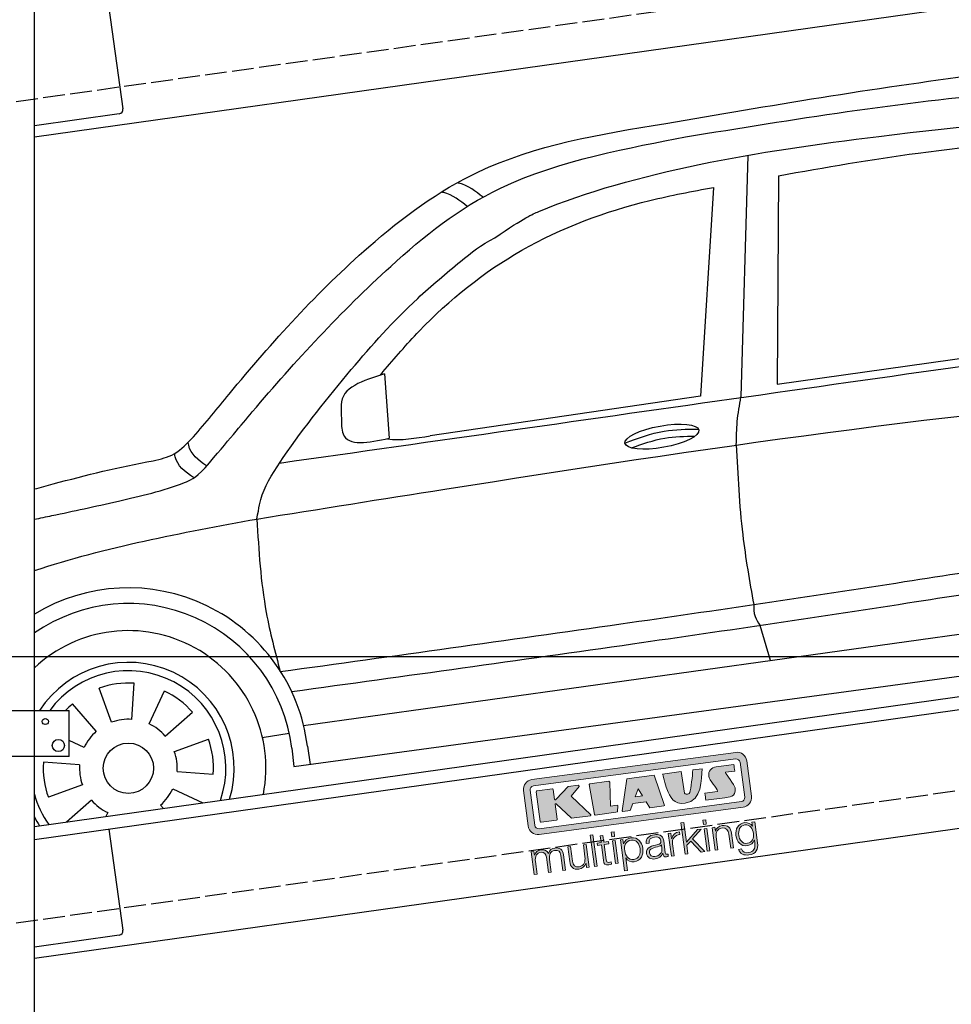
# Model space of a CAD drawing. Extents: x -311 to 6440, y -544 to 5914.
# Tile 3 of 5: x 926 to 3065, y 1052 to 3312. Entities that reach past the tile are written whole.
import ezdxf

# ---------------------------------------------------------------- set-up
doc = ezdxf.new("R2010")
doc.units = 0
doc.header["$LTSCALE"] = 10
doc.header["$MEASUREMENT"] = 0
doc.linetypes.add('GEN3', pattern=[6.25, 5, -1.25])
doc.layers.get('0').update_dxf_attribs({"linetype": 'CONTINUOUS'})
doc.layers.get('DEFPOINTS').update_dxf_attribs({"linetype": 'CONTINUOUS'})
doc.layers.add('3', color=6, linetype='GEN3')
doc.layers.add('CAR', color=1, linetype='CONTINUOUS')
for name, color, linetype, lineweight in [('AM_0', 7, 'CONTINUOUS', 30), ('AM_5', 3, 'CONTINUOUS', 15), ('Logo', 7, 'CONTINUOUS', 25)]:
    doc.layers.add(name, color=color, linetype=linetype, lineweight=lineweight)
doc.dimstyles.new('KLAUS_DXF', dxfattribs={"dimscale": 20, "dimtxt": 3.5, "dimasz": 2, "dimexe": 2, "dimexo": 1, "dimgap": 1.5, "dimtad": 1, "dimlfac": 0.1, "dimdsep": 46, "dimtxsty": 'Standard', "dimblk": 'DOT', "dimcen": 2, "dimclrd": 256, "dimclre": 256, "dimclrt": 2, "dimadec": 0, "dimazin": 0, "dimtfac": 1, "dimtmove": 2, "dimatfit": 3, "dimfxl": 1, "dimtolj": 1, "dimarcsym": 0})

# ---------------------------------------------------------------- blocks, each defined once
blk = doc.blocks.new('KLAUS')
at = {"layer": 'Logo'}
h = blk.add_hatch(color=8, dxfattribs=at)
h.dxf.hatch_style = 2
edge = h.paths.add_edge_path()
edge.add_spline(control_points=[(3.6, 29.09), (2.88, 29.09), (2.3, 28.51), (2.3, 27.8), (2.3, 27.8), (2.3, 16.11), (2.3, 16.11), (2.3, 15.39), (2.88, 14.81), (3.6, 14.81), (3.6, 14.81), (71.16, 14.81), (71.16, 14.81), (71.88, 14.81), (72.46, 15.39), (72.46, 16.11), (72.46, 16.11), (72.46, 27.8), (72.46, 27.8), (72.46, 28.51), (71.88, 29.09), (71.16, 29.09), (71.16, 29.09), (3.6, 29.09), (3.6, 29.09), (3.6, 29.09), (3.6, 29.09), (3.6, 29.09)], knot_values=[0, 0, 0, 0, 1, 1, 1, 2, 2, 2, 3, 3, 3, 4, 4, 4, 5, 5, 5, 6, 6, 6, 7, 7, 7, 8, 8, 8, 9, 9, 9, 9], degree=3, periodic=0)
edge = h.paths.add_edge_path()
edge.add_spline(control_points=[(3.35, 31.23), (3.35, 31.23), (71.47, 31.23), (71.47, 31.23), (73.26, 31.23), (74.71, 29.77), (74.71, 27.99), (74.71, 27.99), (74.71, 16.17), (74.71, 16.17), (74.71, 14.38), (73.26, 12.93), (71.47, 12.93), (71.47, 12.93), (3.35, 12.93), (3.35, 12.93), (1.56, 12.93), (0.11, 14.38), (0.11, 16.17), (0.11, 16.17), (0.11, 27.99), (0.11, 27.99), (0.11, 29.77), (1.56, 31.23), (3.35, 31.23), (3.35, 31.23), (3.35, 31.23), (3.35, 31.23)], knot_values=[0, 0, 0, 0, 1, 1, 1, 2, 2, 2, 3, 3, 3, 4, 4, 4, 5, 5, 5, 6, 6, 6, 7, 7, 7, 8, 8, 8, 9, 9, 9, 9], degree=3, periodic=0)
h = blk.add_hatch(color=8, dxfattribs=at)
h.dxf.hatch_style = 2
edge = h.paths.add_edge_path()
edge.add_spline(control_points=[(4.5, 27.33), (4.5, 27.33), (9.7, 27.33), (9.7, 27.33), (9.84, 27.33), (9.96, 27.22), (9.96, 27.08), (9.96, 27.08), (9.96, 23.69), (9.96, 23.69), (9.96, 23.69), (9.94, 23.64), (10.04, 23.59), (10.14, 23.53), (10.2, 23.57), (10.2, 23.57), (10.2, 23.57), (10.51, 23.75), (10.51, 23.75), (10.51, 23.75), (14.94, 27.33), (14.94, 27.33), (14.94, 27.33), (18.41, 27.33), (18.41, 27.33), (18.41, 27.33), (18.49, 27.33), (18.56, 27.2), (18.65, 27.04), (18.53, 26.91), (18.53, 26.91), (18.53, 26.91), (15.49, 24.11), (15.49, 24.11), (15.49, 24.11), (21.14, 17.06), (21.14, 17.06), (21.14, 17.06), (21.13, 16.91), (21.13, 16.91), (21.08, 16.84), (20.99, 16.82), (20.99, 16.82), (20.99, 16.82), (14.7, 16.82), (14.7, 16.82), (14.7, 16.82), (10.26, 22.17), (10.26, 22.17), (10.26, 22.17), (10.19, 22.24), (10.08, 22.21), (9.97, 22.18), (9.96, 22.11), (9.96, 22.11), (9.96, 22.11), (9.96, 17.08), (9.96, 17.08), (9.96, 16.94), (9.84, 16.82), (9.7, 16.82), (9.7, 16.82), (4.5, 16.82), (4.5, 16.82), (4.36, 16.82), (4.25, 16.94), (4.25, 17.08), (4.25, 17.08), (4.25, 27.08), (4.25, 27.08), (4.25, 27.22), (4.36, 27.33), (4.5, 27.33), (4.5, 27.33), (4.5, 27.33), (4.5, 27.33)], knot_values=[0, 0, 0, 0, 1, 1, 1, 2, 2, 2, 3, 3, 3, 4, 4, 4, 5, 5, 5, 6, 6, 6, 7, 7, 7, 8, 8, 8, 9, 9, 9, 10, 10, 10, 11, 11, 11, 12, 12, 12, 13, 13, 13, 14, 14, 14, 15, 15, 15, 16, 16, 16, 17, 17, 17, 18, 18, 18, 19, 19, 19, 20, 20, 20, 21, 21, 21, 22, 22, 22, 23, 23, 23, 24, 24, 24, 25, 25, 25, 25], degree=3, periodic=0)
h = blk.add_hatch(color=8, dxfattribs=at)
h.dxf.hatch_style = 2
h.paths.add_polyline_path([(22.42, 17.06), (21.97, 27.15), (22.24, 27.33), (28.55, 27.33), (28.86, 26.97), (28.01, 19.08), (30.26, 19.07), (30.44, 18.95), (30.08, 16.95), (29.49, 16.82), (22.6, 16.82)])
h = blk.add_hatch(color=8, dxfattribs=at)
h.paths.add_polyline_path([(36.52, 21.01), (38.93, 21.01), (37.87, 23.57)])
h.paths.add_polyline_path([(34.52, 27.33), (43.65, 27.33), (45.76, 16.94), (45.57, 16.82), (40.83, 16.82), (39.89, 18.95), (35.42, 18.95), (34.27, 16.82), (31.78, 16.82), (31.66, 17)])
h = blk.add_hatch(color=8, dxfattribs=at)
h.dxf.hatch_style = 2
edge = h.paths.add_edge_path()
edge.add_spline(control_points=[(52.69, 27.32), (52.69, 27.32), (52.88, 20.14), (52.88, 20.14), (53.01, 19.89), (53.2, 19.77), (53.43, 19.71), (53.91, 19.59), (54.43, 19.57), (54.64, 20.03), (55.23, 21.34), (56.27, 25.45), (56.6, 27.33), (56.6, 27.33), (59.77, 27.33), (59.77, 27.33), (58.77, 23.9), (58.56, 16.82), (52.63, 16.76), (48.72, 16.72), (48.01, 19.35), (47.27, 22.24), (46.89, 23.68), (46.54, 27.33), (46.54, 27.33), (46.54, 27.33), (52.69, 27.32), (52.69, 27.32), (52.69, 27.32), (52.69, 27.32), (52.69, 27.32)], knot_values=[0, 0, 0, 0, 1, 1, 1, 2, 2, 2, 3, 3, 3, 4, 4, 4, 5, 5, 5, 6, 6, 6, 7, 7, 7, 8, 8, 8, 9, 9, 9, 10, 10, 10, 10], degree=3, periodic=0)
h = blk.add_hatch(color=8, dxfattribs=at)
h.dxf.hatch_style = 2
edge = h.paths.add_edge_path()
edge.add_spline(control_points=[(64.46, 27.33), (64.46, 27.33), (70.31, 27.33), (70.31, 27.33), (70.31, 26.52), (70.31, 26.02), (70.31, 25.12), (70.31, 25.12), (67.3, 25.12), (67.3, 25.12), (67.24, 25.04), (67.25, 25.11), (67.25, 24.91), (67.25, 24.88), (69.73, 20.38), (69.73, 19.57), (69.73, 16.4), (67.22, 16.81), (65.9, 16.82), (65.9, 16.82), (59.59, 16.82), (59.59, 16.82), (59.59, 17.76), (59.59, 18.23), (59.59, 19.14), (59.59, 19.14), (63.75, 19.14), (63.75, 19.14), (63.82, 19.22), (63.81, 19.11), (63.81, 19.31), (63.81, 20.32), (61.58, 23.06), (61.58, 24.63), (61.58, 26.33), (62.83, 27.34), (64.46, 27.33), (64.46, 27.33), (64.46, 27.33), (64.46, 27.33)], knot_values=[0, 0, 0, 0, 1, 1, 1, 2, 2, 2, 3, 3, 3, 4, 4, 4, 5, 5, 5, 6, 6, 6, 7, 7, 7, 8, 8, 8, 9, 9, 9, 10, 10, 10, 11, 11, 11, 12, 12, 12, 13, 13, 13, 13], degree=3, periodic=0)
h = blk.add_hatch(color=30, dxfattribs=at)
h.dxf.hatch_style = 2
h.paths.add_polyline_path([(20.07, 0), (20.99, 0), (20.99, 10.45), (20.07, 10.45)])
h = blk.add_hatch(color=30, dxfattribs=at)
h.dxf.hatch_style = 2
edge = h.paths.add_edge_path()
edge.add_spline(control_points=[(24.22, 9.82), (24.22, 9.82), (23.3, 9.82), (23.3, 9.82), (23.3, 9.82), (23.3, 7.55), (23.3, 7.55), (23.3, 7.55), (21.98, 7.55), (21.98, 7.55), (21.98, 7.55), (21.98, 6.78), (21.98, 6.78), (21.98, 6.78), (23.3, 6.78), (23.3, 6.78), (23.3, 6.78), (23.3, 1.61), (23.3, 1.61), (23.28, 0.32), (23.71, -0.09), (24.94, -0.09), (25.22, -0.09), (25.48, -0.06), (25.76, -0.06), (25.76, -0.06), (25.76, 0.73), (25.76, 0.73), (25.5, 0.7), (25.23, 0.69), (24.97, 0.69), (24.31, 0.73), (24.22, 1.08), (24.22, 1.68), (24.22, 1.68), (24.22, 6.78), (24.22, 6.78), (24.22, 6.78), (25.76, 6.78), (25.76, 6.78), (25.76, 6.78), (25.76, 7.55), (25.76, 7.55), (25.76, 7.55), (24.22, 7.55), (24.22, 7.55), (24.22, 7.55), (24.22, 9.82), (24.22, 9.82), (24.22, 9.82), (24.22, 9.82), (24.22, 9.82)], knot_values=[0, 0, 0, 0, 1, 1, 1, 2, 2, 2, 3, 3, 3, 4, 4, 4, 5, 5, 5, 6, 6, 6, 7, 7, 7, 8, 8, 8, 9, 9, 9, 10, 10, 10, 11, 11, 11, 12, 12, 12, 13, 13, 13, 14, 14, 14, 15, 15, 15, 16, 16, 16, 17, 17, 17, 17], degree=3, periodic=0)
h = blk.add_hatch(color=30, dxfattribs=at)
h.paths.add_polyline_path([(27.1, 0), (28.03, 0), (28.03, 7.55), (27.1, 7.55)])
h.paths.add_polyline_path([(27.1, 8.98), (28.03, 8.98), (28.03, 10.45), (27.1, 10.45)])
h = blk.add_hatch(color=30, dxfattribs=at)
h.dxf.hatch_style = 2
h.paths.add_polyline_path([(50.4, 0), (51.32, 0), (51.32, 2.87), (52.82, 4.11), (55.8, 0), (56.96, 0), (53.52, 4.76), (56.74, 7.55), (55.51, 7.55), (51.32, 3.89), (51.32, 10.45), (50.4, 10.45)])
h = blk.add_hatch(color=30, dxfattribs=at)
h.paths.add_polyline_path([(57.74, 0), (58.66, 0), (58.66, 7.55), (57.74, 7.55)])
h.paths.add_polyline_path([(57.74, 8.98), (58.66, 8.98), (58.66, 10.45), (57.74, 10.45)])
h = blk.add_hatch(color=30, dxfattribs=at)
h.dxf.hatch_style = 2
edge = h.paths.add_edge_path()
edge.add_spline(control_points=[(0, 0), (0, 0), (0.92, 0), (0.92, 0), (0.92, 0), (0.92, 4.22), (0.92, 4.22), (0.94, 5.8), (1.58, 7), (3.18, 7), (4.35, 7), (4.77, 6.15), (4.76, 5.12), (4.76, 5.12), (4.76, 0), (4.76, 0), (4.76, 0), (5.68, 0), (5.68, 0), (5.68, 0), (5.68, 4.27), (5.68, 4.27), (5.68, 5.68), (6.14, 7), (7.73, 7), (9.05, 7), (9.52, 6.32), (9.52, 5.08), (9.52, 5.08), (9.52, 0), (9.52, 0), (9.52, 0), (10.44, 0), (10.44, 0), (10.44, 0), (10.44, 5.12), (10.44, 5.12), (10.44, 6.91), (9.59, 7.77), (7.94, 7.77), (6.94, 7.77), (5.99, 7.29), (5.54, 6.3), (5.26, 7.29), (4.36, 7.77), (3.37, 7.77), (2.17, 7.77), (1.38, 7.19), (0.89, 6.28), (0.89, 6.28), (0.85, 6.28), (0.85, 6.28), (0.85, 6.28), (0.85, 7.55), (0.85, 7.55), (0.85, 7.55), (0, 7.55), (0, 7.55), (0, 7.55), (0, 0), (0, 0), (0, 0), (0, 0), (0, 0)], knot_values=[0, 0, 0, 0, 1, 1, 1, 2, 2, 2, 3, 3, 3, 4, 4, 4, 5, 5, 5, 6, 6, 6, 7, 7, 7, 8, 8, 8, 9, 9, 9, 10, 10, 10, 11, 11, 11, 12, 12, 12, 13, 13, 13, 14, 14, 14, 15, 15, 15, 16, 16, 16, 17, 17, 17, 18, 18, 18, 19, 19, 19, 20, 20, 20, 21, 21, 21, 21], degree=3, periodic=0)
h = blk.add_hatch(color=30, dxfattribs=at)
h.dxf.hatch_style = 2
edge = h.paths.add_edge_path()
edge.add_spline(control_points=[(18.31, 7.55), (18.31, 7.55), (17.39, 7.55), (17.39, 7.55), (17.39, 7.55), (17.39, 3.59), (17.39, 3.59), (17.39, 2.05), (16.7, 0.56), (15.12, 0.56), (13.66, 0.56), (13.15, 1.27), (13.1, 2.64), (13.1, 2.64), (13.1, 7.55), (13.1, 7.55), (13.1, 7.55), (12.18, 7.55), (12.18, 7.55), (12.18, 7.55), (12.18, 2.65), (12.18, 2.65), (12.18, 0.89), (12.93, -0.22), (14.83, -0.22), (15.96, -0.22), (16.95, 0.35), (17.44, 1.36), (17.44, 1.36), (17.47, 1.36), (17.47, 1.36), (17.47, 1.36), (17.47, 0), (17.47, 0), (17.47, 0), (18.31, 0), (18.31, 0), (18.31, 0), (18.31, 7.55), (18.31, 7.55), (18.31, 7.55), (18.31, 7.55), (18.31, 7.55)], knot_values=[0, 0, 0, 0, 1, 1, 1, 2, 2, 2, 3, 3, 3, 4, 4, 4, 5, 5, 5, 6, 6, 6, 7, 7, 7, 8, 8, 8, 9, 9, 9, 10, 10, 10, 11, 11, 11, 12, 12, 12, 13, 13, 13, 14, 14, 14, 14], degree=3, periodic=0)
h = blk.add_hatch(color=30, dxfattribs=at)
edge = h.paths.add_edge_path()
edge.add_spline(control_points=[(35.84, 3.78), (35.84, 2.21), (35.12, 0.56), (33.37, 0.56), (31.4, 0.56), (30.72, 2.21), (30.72, 3.78), (30.72, 5.49), (31.33, 7), (33.37, 7), (35.12, 7), (35.84, 5.34), (35.84, 3.78), (35.84, 3.78), (35.84, 3.78), (35.84, 3.78)], knot_values=[0, 0, 0, 0, 1, 1, 1, 2, 2, 2, 3, 3, 3, 4, 4, 4, 5, 5, 5, 5], degree=3, periodic=0)
edge = h.paths.add_edge_path()
edge.add_spline(control_points=[(29.79, -2.8), (29.79, -2.8), (30.72, -2.8), (30.72, -2.8), (30.72, -2.8), (30.72, 1.43), (30.72, 1.43), (30.72, 1.43), (30.74, 1.43), (30.74, 1.43), (31.14, 0.35), (32.24, -0.22), (33.37, -0.22), (35.66, -0.22), (36.76, 1.64), (36.76, 3.78), (36.76, 5.91), (35.66, 7.77), (33.37, 7.77), (32.15, 7.77), (31.1, 7.14), (30.67, 6.12), (30.67, 6.12), (30.64, 6.12), (30.64, 6.12), (30.64, 6.12), (30.64, 7.55), (30.64, 7.55), (30.64, 7.55), (29.79, 7.55), (29.79, 7.55), (29.79, 7.55), (29.79, -2.8), (29.79, -2.8), (29.79, -2.8), (29.79, -2.8), (29.79, -2.8)], knot_values=[0, 0, 0, 0, 1, 1, 1, 2, 2, 2, 3, 3, 3, 4, 4, 4, 5, 5, 5, 6, 6, 6, 7, 7, 7, 8, 8, 8, 9, 9, 9, 10, 10, 10, 11, 11, 11, 12, 12, 12, 12], degree=3, periodic=0)
h = blk.add_hatch(color=30, dxfattribs=at)
edge = h.paths.add_edge_path()
edge.add_spline(control_points=[(43.03, 2.93), (43.04, 1.45), (41.8, 0.56), (40.39, 0.56), (39.53, 0.56), (38.71, 1.13), (38.71, 2.05), (38.71, 3.53), (40.66, 3.51), (42.22, 3.79), (42.47, 3.84), (42.88, 3.91), (43, 4.13), (43, 4.13), (43.03, 4.13), (43.03, 4.13), (43.03, 4.13), (43.03, 2.93), (43.03, 2.93), (43.03, 2.93), (43.03, 2.93), (43.03, 2.93)], knot_values=[0, 0, 0, 0, 1, 1, 1, 2, 2, 2, 3, 3, 3, 4, 4, 4, 5, 5, 5, 6, 6, 6, 7, 7, 7, 7], degree=3, periodic=0)
edge = h.paths.add_edge_path()
edge.add_spline(control_points=[(39.03, 5.24), (39.06, 6.47), (39.91, 7), (41.05, 7), (42.14, 7), (43.03, 6.69), (43.03, 5.45), (43.03, 4.61), (42.6, 4.51), (41.84, 4.42), (39.85, 4.19), (37.79, 4.11), (37.79, 1.99), (37.79, 0.47), (38.93, -0.22), (40.32, -0.22), (41.77, -0.22), (42.43, 0.34), (43.07, 1.32), (43.07, 1.32), (43.1, 1.32), (43.1, 1.32), (43.1, 0.53), (43.25, 0), (44.19, 0), (44.43, 0), (44.58, 0.01), (44.79, 0.06), (44.79, 0.06), (44.79, 0.83), (44.79, 0.83), (44.71, 0.81), (44.6, 0.78), (44.49, 0.78), (44.13, 0.78), (43.95, 0.98), (43.95, 1.33), (43.95, 1.33), (43.95, 5.34), (43.95, 5.34), (43.95, 7.36), (42.5, 7.77), (41.17, 7.77), (39.44, 7.77), (38.2, 7.01), (38.11, 5.24), (38.11, 5.24), (39.03, 5.24), (39.03, 5.24), (39.03, 5.24), (39.03, 5.24), (39.03, 5.24)], knot_values=[0, 0, 0, 0, 1, 1, 1, 2, 2, 2, 3, 3, 3, 4, 4, 4, 5, 5, 5, 6, 6, 6, 7, 7, 7, 8, 8, 8, 9, 9, 9, 10, 10, 10, 11, 11, 11, 12, 12, 12, 13, 13, 13, 14, 14, 14, 15, 15, 15, 16, 16, 16, 17, 17, 17, 17], degree=3, periodic=0)
h = blk.add_hatch(color=30, dxfattribs=at)
h.dxf.hatch_style = 2
edge = h.paths.add_edge_path()
edge.add_spline(control_points=[(45.79, 0), (45.79, 0), (46.71, 0), (46.71, 0), (46.71, 0), (46.71, 4.03), (46.71, 4.03), (46.71, 5.59), (47.85, 6.82), (49.52, 6.73), (49.52, 6.73), (49.52, 7.66), (49.52, 7.66), (48.16, 7.72), (47.14, 7), (46.67, 5.78), (46.67, 5.78), (46.64, 5.78), (46.64, 5.78), (46.64, 5.78), (46.64, 7.55), (46.64, 7.55), (46.64, 7.55), (45.79, 7.55), (45.79, 7.55), (45.79, 7.55), (45.79, 0), (45.79, 0), (45.79, 0), (45.79, 0), (45.79, 0)], knot_values=[0, 0, 0, 0, 1, 1, 1, 2, 2, 2, 3, 3, 3, 4, 4, 4, 5, 5, 5, 6, 6, 6, 7, 7, 7, 8, 8, 8, 9, 9, 9, 10, 10, 10, 10], degree=3, periodic=0)
h = blk.add_hatch(color=30, dxfattribs=at)
h.dxf.hatch_style = 2
edge = h.paths.add_edge_path()
edge.add_spline(control_points=[(60.41, 0), (60.41, 0), (61.33, 0), (61.33, 0), (61.33, 0), (61.33, 4.41), (61.33, 4.41), (61.36, 5.89), (62.24, 7), (63.7, 7), (65.2, 7), (65.62, 6.02), (65.62, 4.71), (65.62, 4.71), (65.62, 0), (65.62, 0), (65.62, 0), (66.54, 0), (66.54, 0), (66.54, 0), (66.54, 4.86), (66.54, 4.86), (66.54, 6.66), (65.9, 7.77), (63.78, 7.77), (62.71, 7.77), (61.7, 7.16), (61.36, 6.25), (61.36, 6.25), (61.33, 6.25), (61.33, 6.25), (61.33, 6.25), (61.33, 7.55), (61.33, 7.55), (61.33, 7.55), (60.41, 7.55), (60.41, 7.55), (60.41, 7.55), (60.41, 0), (60.41, 0), (60.41, 0), (60.41, 0), (60.41, 0)], knot_values=[0, 0, 0, 0, 1, 1, 1, 2, 2, 2, 3, 3, 3, 4, 4, 4, 5, 5, 5, 6, 6, 6, 7, 7, 7, 8, 8, 8, 9, 9, 9, 10, 10, 10, 11, 11, 11, 12, 12, 12, 13, 13, 13, 14, 14, 14, 14], degree=3, periodic=0)
h = blk.add_hatch(color=30, dxfattribs=at)
edge = h.paths.add_edge_path()
edge.add_spline(control_points=[(71.32, 0.86), (69.62, 0.86), (68.83, 2.34), (68.83, 3.86), (68.83, 5.43), (69.56, 7), (71.32, 7), (73.06, 7), (73.75, 5.34), (73.75, 3.86), (73.75, 2.33), (72.91, 0.86), (71.32, 0.86), (71.32, 0.86), (71.32, 0.86), (71.32, 0.86)], knot_values=[0, 0, 0, 0, 1, 1, 1, 2, 2, 2, 3, 3, 3, 4, 4, 4, 5, 5, 5, 5], degree=3, periodic=0)
edge = h.paths.add_edge_path()
edge.add_spline(control_points=[(74.67, 7.55), (74.67, 7.55), (73.75, 7.55), (73.75, 7.55), (73.75, 7.55), (73.75, 6.25), (73.75, 6.25), (73.75, 6.25), (73.72, 6.25), (73.72, 6.25), (73.35, 7.09), (72.41, 7.77), (71.32, 7.77), (69.13, 7.77), (67.9, 6.05), (67.9, 3.97), (67.9, 1.82), (68.9, 0.09), (71.32, 0.09), (72.4, 0.09), (73.29, 0.72), (73.72, 1.64), (73.72, 1.64), (73.75, 1.64), (73.75, 1.64), (73.75, 1.64), (73.75, 0.61), (73.75, 0.61), (73.75, -1.23), (73.01, -2.24), (71.32, -2.24), (70.29, -2.24), (69.31, -1.85), (69.1, -0.73), (69.1, -0.73), (68.18, -0.73), (68.18, -0.73), (68.31, -2.34), (69.81, -3.02), (71.32, -3.02), (73.79, -3.02), (74.65, -1.64), (74.67, 0.61), (74.67, 0.61), (74.67, 7.55), (74.67, 7.55), (74.67, 7.55), (74.67, 7.55), (74.67, 7.55)], knot_values=[0, 0, 0, 0, 1, 1, 1, 2, 2, 2, 3, 3, 3, 4, 4, 4, 5, 5, 5, 6, 6, 6, 7, 7, 7, 8, 8, 8, 9, 9, 9, 10, 10, 10, 11, 11, 11, 12, 12, 12, 13, 13, 13, 14, 14, 14, 15, 15, 15, 16, 16, 16, 16], degree=3, periodic=0)
at = {"layer": 'Logo', "lineweight": 0}
for points in [[(22.42, 17.06), (21.97, 27.15), (22.24, 27.33), (28.55, 27.33), (28.86, 26.97), (28.01, 19.08), (30.26, 19.07), (30.44, 18.95), (30.08, 16.95), (29.49, 16.82), (22.6, 16.82), (22.42, 17.06), (22.42, 17.06)], [(34.52, 27.33), (43.65, 27.33), (45.76, 16.94), (45.57, 16.82), (40.83, 16.82), (39.89, 18.95), (35.42, 18.95), (34.27, 16.82), (31.78, 16.82), (31.66, 17), (34.52, 27.33), (34.52, 27.33)], [(36.52, 21.01), (38.93, 21.01), (37.87, 23.57), (36.52, 21.01), (36.52, 21.01)], [(20.07, 0), (20.99, 0), (20.99, 10.45), (20.07, 10.45), (20.07, 0), (20.07, 0)], [(27.1, 8.98), (28.03, 8.98), (28.03, 10.45), (27.1, 10.45), (27.1, 8.98), (27.1, 8.98)], [(50.4, 0), (51.32, 0), (51.32, 2.87), (52.82, 4.11), (55.8, 0), (56.96, 0), (53.52, 4.76), (56.74, 7.55), (55.51, 7.55), (51.32, 3.89), (51.32, 10.45), (50.4, 10.45), (50.4, 0), (50.4, 0)], [(57.74, 8.98), (58.66, 8.98), (58.66, 10.45), (57.74, 10.45), (57.74, 8.98), (57.74, 8.98)], [(27.1, 0), (28.03, 0), (28.03, 7.55), (27.1, 7.55), (27.1, 0), (27.1, 0)], [(57.74, 0), (58.66, 0), (58.66, 7.55), (57.74, 7.55), (57.74, 0), (57.74, 0)]]:
    blk.add_lwpolyline(points, dxfattribs=at)
for points, knots in [([(3.35, 31.23), (3.35, 31.23), (71.47, 31.23), (71.47, 31.23), (73.26, 31.23), (74.71, 29.77), (74.71, 27.99), (74.71, 27.99), (74.71, 16.17), (74.71, 16.17), (74.71, 14.38), (73.26, 12.93), (71.47, 12.93), (71.47, 12.93), (3.35, 12.93), (3.35, 12.93), (1.56, 12.93), (0.11, 14.38), (0.11, 16.17), (0.11, 16.17), (0.11, 27.99), (0.11, 27.99), (0.11, 29.77), (1.56, 31.23), (3.35, 31.23), (3.35, 31.23), (3.35, 31.23), (3.35, 31.23)], [0, 0, 0, 0, 1, 1, 1, 2, 2, 2, 3, 3, 3, 4, 4, 4, 5, 5, 5, 6, 6, 6, 7, 7, 7, 8, 8, 8, 9, 9, 9, 9]), ([(3.6, 29.09), (2.88, 29.09), (2.3, 28.51), (2.3, 27.8), (2.3, 27.8), (2.3, 16.11), (2.3, 16.11), (2.3, 15.39), (2.88, 14.81), (3.6, 14.81), (3.6, 14.81), (71.16, 14.81), (71.16, 14.81), (71.88, 14.81), (72.46, 15.39), (72.46, 16.11), (72.46, 16.11), (72.46, 27.8), (72.46, 27.8), (72.46, 28.51), (71.88, 29.09), (71.16, 29.09), (71.16, 29.09), (3.6, 29.09), (3.6, 29.09), (3.6, 29.09), (3.6, 29.09), (3.6, 29.09)], [0, 0, 0, 0, 1, 1, 1, 2, 2, 2, 3, 3, 3, 4, 4, 4, 5, 5, 5, 6, 6, 6, 7, 7, 7, 8, 8, 8, 9, 9, 9, 9]), ([(4.5, 27.33), (4.5, 27.33), (9.7, 27.33), (9.7, 27.33), (9.84, 27.33), (9.96, 27.22), (9.96, 27.08), (9.96, 27.08), (9.96, 23.69), (9.96, 23.69), (9.96, 23.69), (9.94, 23.64), (10.04, 23.59), (10.14, 23.53), (10.2, 23.57), (10.2, 23.57), (10.2, 23.57), (10.51, 23.75), (10.51, 23.75), (10.51, 23.75), (14.94, 27.33), (14.94, 27.33), (14.94, 27.33), (18.41, 27.33), (18.41, 27.33), (18.41, 27.33), (18.49, 27.33), (18.56, 27.2), (18.65, 27.04), (18.53, 26.91), (18.53, 26.91), (18.53, 26.91), (15.49, 24.11), (15.49, 24.11), (15.49, 24.11), (21.14, 17.06), (21.14, 17.06), (21.14, 17.06), (21.13, 16.91), (21.13, 16.91), (21.08, 16.84), (20.99, 16.82), (20.99, 16.82), (20.99, 16.82), (14.7, 16.82), (14.7, 16.82), (14.7, 16.82), (10.26, 22.17), (10.26, 22.17), (10.26, 22.17), (10.19, 22.24), (10.08, 22.21), (9.97, 22.18), (9.96, 22.11), (9.96, 22.11), (9.96, 22.11), (9.96, 17.08), (9.96, 17.08), (9.96, 16.94), (9.84, 16.82), (9.7, 16.82), (9.7, 16.82), (4.5, 16.82), (4.5, 16.82), (4.36, 16.82), (4.25, 16.94), (4.25, 17.08), (4.25, 17.08), (4.25, 27.08), (4.25, 27.08), (4.25, 27.22), (4.36, 27.33), (4.5, 27.33), (4.5, 27.33), (4.5, 27.33), (4.5, 27.33)], [0, 0, 0, 0, 1, 1, 1, 2, 2, 2, 3, 3, 3, 4, 4, 4, 5, 5, 5, 6, 6, 6, 7, 7, 7, 8, 8, 8, 9, 9, 9, 10, 10, 10, 11, 11, 11, 12, 12, 12, 13, 13, 13, 14, 14, 14, 15, 15, 15, 16, 16, 16, 17, 17, 17, 18, 18, 18, 19, 19, 19, 20, 20, 20, 21, 21, 21, 22, 22, 22, 23, 23, 23, 24, 24, 24, 25, 25, 25, 25]), ([(52.69, 27.32), (52.69, 27.32), (52.88, 20.14), (52.88, 20.14), (53.01, 19.89), (53.2, 19.77), (53.43, 19.71), (53.91, 19.59), (54.43, 19.57), (54.64, 20.03), (55.23, 21.34), (56.27, 25.45), (56.6, 27.33), (56.6, 27.33), (59.77, 27.33), (59.77, 27.33), (58.77, 23.9), (58.56, 16.82), (52.63, 16.76), (48.72, 16.72), (48.01, 19.35), (47.27, 22.24), (46.89, 23.68), (46.54, 27.33), (46.54, 27.33), (46.54, 27.33), (52.69, 27.32), (52.69, 27.32), (52.69, 27.32), (52.69, 27.32), (52.69, 27.32)], [0, 0, 0, 0, 1, 1, 1, 2, 2, 2, 3, 3, 3, 4, 4, 4, 5, 5, 5, 6, 6, 6, 7, 7, 7, 8, 8, 8, 9, 9, 9, 10, 10, 10, 10]), ([(64.46, 27.33), (64.46, 27.33), (70.31, 27.33), (70.31, 27.33), (70.31, 26.52), (70.31, 26.02), (70.31, 25.12), (70.31, 25.12), (67.3, 25.12), (67.3, 25.12), (67.24, 25.04), (67.25, 25.11), (67.25, 24.91), (67.25, 24.88), (69.73, 20.38), (69.73, 19.57), (69.73, 16.4), (67.22, 16.81), (65.9, 16.82), (65.9, 16.82), (59.59, 16.82), (59.59, 16.82), (59.59, 17.76), (59.59, 18.23), (59.59, 19.14), (59.59, 19.14), (63.75, 19.14), (63.75, 19.14), (63.82, 19.22), (63.81, 19.11), (63.81, 19.31), (63.81, 20.32), (61.58, 23.06), (61.58, 24.63), (61.58, 26.33), (62.83, 27.34), (64.46, 27.33), (64.46, 27.33), (64.46, 27.33), (64.46, 27.33)], [0, 0, 0, 0, 1, 1, 1, 2, 2, 2, 3, 3, 3, 4, 4, 4, 5, 5, 5, 6, 6, 6, 7, 7, 7, 8, 8, 8, 9, 9, 9, 10, 10, 10, 11, 11, 11, 12, 12, 12, 13, 13, 13, 13]), ([(24.22, 9.82), (24.22, 9.82), (23.3, 9.82), (23.3, 9.82), (23.3, 9.82), (23.3, 7.55), (23.3, 7.55), (23.3, 7.55), (21.98, 7.55), (21.98, 7.55), (21.98, 7.55), (21.98, 6.78), (21.98, 6.78), (21.98, 6.78), (23.3, 6.78), (23.3, 6.78), (23.3, 6.78), (23.3, 1.61), (23.3, 1.61), (23.28, 0.32), (23.71, -0.09), (24.94, -0.09), (25.22, -0.09), (25.48, -0.06), (25.76, -0.06), (25.76, -0.06), (25.76, 0.73), (25.76, 0.73), (25.5, 0.7), (25.23, 0.69), (24.97, 0.69), (24.31, 0.73), (24.22, 1.08), (24.22, 1.68), (24.22, 1.68), (24.22, 6.78), (24.22, 6.78), (24.22, 6.78), (25.76, 6.78), (25.76, 6.78), (25.76, 6.78), (25.76, 7.55), (25.76, 7.55), (25.76, 7.55), (24.22, 7.55), (24.22, 7.55), (24.22, 7.55), (24.22, 9.82), (24.22, 9.82), (24.22, 9.82), (24.22, 9.82), (24.22, 9.82)], [0, 0, 0, 0, 1, 1, 1, 2, 2, 2, 3, 3, 3, 4, 4, 4, 5, 5, 5, 6, 6, 6, 7, 7, 7, 8, 8, 8, 9, 9, 9, 10, 10, 10, 11, 11, 11, 12, 12, 12, 13, 13, 13, 14, 14, 14, 15, 15, 15, 16, 16, 16, 17, 17, 17, 17]), ([(0, 0), (0, 0), (0.92, 0), (0.92, 0), (0.92, 0), (0.92, 4.22), (0.92, 4.22), (0.94, 5.8), (1.58, 7), (3.18, 7), (4.35, 7), (4.77, 6.15), (4.76, 5.12), (4.76, 5.12), (4.76, 0), (4.76, 0), (4.76, 0), (5.68, 0), (5.68, 0), (5.68, 0), (5.68, 4.27), (5.68, 4.27), (5.68, 5.68), (6.14, 7), (7.73, 7), (9.05, 7), (9.52, 6.32), (9.52, 5.08), (9.52, 5.08), (9.52, 0), (9.52, 0), (9.52, 0), (10.44, 0), (10.44, 0), (10.44, 0), (10.44, 5.12), (10.44, 5.12), (10.44, 6.91), (9.59, 7.77), (7.94, 7.77), (6.94, 7.77), (5.99, 7.29), (5.54, 6.3), (5.26, 7.29), (4.36, 7.77), (3.37, 7.77), (2.17, 7.77), (1.38, 7.19), (0.89, 6.28), (0.89, 6.28), (0.85, 6.28), (0.85, 6.28), (0.85, 6.28), (0.85, 7.55), (0.85, 7.55), (0.85, 7.55), (0, 7.55), (0, 7.55), (0, 7.55), (0, 0), (0, 0), (0, 0), (0, 0), (0, 0)], [0, 0, 0, 0, 1, 1, 1, 2, 2, 2, 3, 3, 3, 4, 4, 4, 5, 5, 5, 6, 6, 6, 7, 7, 7, 8, 8, 8, 9, 9, 9, 10, 10, 10, 11, 11, 11, 12, 12, 12, 13, 13, 13, 14, 14, 14, 15, 15, 15, 16, 16, 16, 17, 17, 17, 18, 18, 18, 19, 19, 19, 20, 20, 20, 21, 21, 21, 21]), ([(18.31, 7.55), (18.31, 7.55), (17.39, 7.55), (17.39, 7.55), (17.39, 7.55), (17.39, 3.59), (17.39, 3.59), (17.39, 2.05), (16.7, 0.56), (15.12, 0.56), (13.66, 0.56), (13.15, 1.27), (13.1, 2.64), (13.1, 2.64), (13.1, 7.55), (13.1, 7.55), (13.1, 7.55), (12.18, 7.55), (12.18, 7.55), (12.18, 7.55), (12.18, 2.65), (12.18, 2.65), (12.18, 0.89), (12.93, -0.22), (14.83, -0.22), (15.96, -0.22), (16.95, 0.35), (17.44, 1.36), (17.44, 1.36), (17.47, 1.36), (17.47, 1.36), (17.47, 1.36), (17.47, 0), (17.47, 0), (17.47, 0), (18.31, 0), (18.31, 0), (18.31, 0), (18.31, 7.55), (18.31, 7.55), (18.31, 7.55), (18.31, 7.55), (18.31, 7.55)], [0, 0, 0, 0, 1, 1, 1, 2, 2, 2, 3, 3, 3, 4, 4, 4, 5, 5, 5, 6, 6, 6, 7, 7, 7, 8, 8, 8, 9, 9, 9, 10, 10, 10, 11, 11, 11, 12, 12, 12, 13, 13, 13, 14, 14, 14, 14]), ([(29.79, -2.8), (29.79, -2.8), (30.72, -2.8), (30.72, -2.8), (30.72, -2.8), (30.72, 1.43), (30.72, 1.43), (30.72, 1.43), (30.74, 1.43), (30.74, 1.43), (31.14, 0.35), (32.24, -0.22), (33.37, -0.22), (35.66, -0.22), (36.76, 1.64), (36.76, 3.78), (36.76, 5.91), (35.66, 7.77), (33.37, 7.77), (32.15, 7.77), (31.1, 7.14), (30.67, 6.12), (30.67, 6.12), (30.64, 6.12), (30.64, 6.12), (30.64, 6.12), (30.64, 7.55), (30.64, 7.55), (30.64, 7.55), (29.79, 7.55), (29.79, 7.55), (29.79, 7.55), (29.79, -2.8), (29.79, -2.8), (29.79, -2.8), (29.79, -2.8), (29.79, -2.8)], [0, 0, 0, 0, 1, 1, 1, 2, 2, 2, 3, 3, 3, 4, 4, 4, 5, 5, 5, 6, 6, 6, 7, 7, 7, 8, 8, 8, 9, 9, 9, 10, 10, 10, 11, 11, 11, 12, 12, 12, 12]), ([(35.84, 3.78), (35.84, 2.21), (35.12, 0.56), (33.37, 0.56), (31.4, 0.56), (30.72, 2.21), (30.72, 3.78), (30.72, 5.49), (31.33, 7), (33.37, 7), (35.12, 7), (35.84, 5.34), (35.84, 3.78), (35.84, 3.78), (35.84, 3.78), (35.84, 3.78)], [0, 0, 0, 0, 1, 1, 1, 2, 2, 2, 3, 3, 3, 4, 4, 4, 5, 5, 5, 5]), ([(39.03, 5.24), (39.06, 6.47), (39.91, 7), (41.05, 7), (42.14, 7), (43.03, 6.69), (43.03, 5.45), (43.03, 4.61), (42.6, 4.51), (41.84, 4.42), (39.85, 4.19), (37.79, 4.11), (37.79, 1.99), (37.79, 0.47), (38.93, -0.22), (40.32, -0.22), (41.77, -0.22), (42.43, 0.34), (43.07, 1.32), (43.07, 1.32), (43.1, 1.32), (43.1, 1.32), (43.1, 0.53), (43.25, 0), (44.19, 0), (44.43, 0), (44.58, 0.01), (44.79, 0.06), (44.79, 0.06), (44.79, 0.83), (44.79, 0.83), (44.71, 0.81), (44.6, 0.78), (44.49, 0.78), (44.13, 0.78), (43.95, 0.98), (43.95, 1.33), (43.95, 1.33), (43.95, 5.34), (43.95, 5.34), (43.95, 7.36), (42.5, 7.77), (41.17, 7.77), (39.44, 7.77), (38.2, 7.01), (38.11, 5.24), (38.11, 5.24), (39.03, 5.24), (39.03, 5.24), (39.03, 5.24), (39.03, 5.24), (39.03, 5.24)], [0, 0, 0, 0, 1, 1, 1, 2, 2, 2, 3, 3, 3, 4, 4, 4, 5, 5, 5, 6, 6, 6, 7, 7, 7, 8, 8, 8, 9, 9, 9, 10, 10, 10, 11, 11, 11, 12, 12, 12, 13, 13, 13, 14, 14, 14, 15, 15, 15, 16, 16, 16, 17, 17, 17, 17]), ([(45.79, 0), (45.79, 0), (46.71, 0), (46.71, 0), (46.71, 0), (46.71, 4.03), (46.71, 4.03), (46.71, 5.59), (47.85, 6.82), (49.52, 6.73), (49.52, 6.73), (49.52, 7.66), (49.52, 7.66), (48.16, 7.72), (47.14, 7), (46.67, 5.78), (46.67, 5.78), (46.64, 5.78), (46.64, 5.78), (46.64, 5.78), (46.64, 7.55), (46.64, 7.55), (46.64, 7.55), (45.79, 7.55), (45.79, 7.55), (45.79, 7.55), (45.79, 0), (45.79, 0), (45.79, 0), (45.79, 0), (45.79, 0)], [0, 0, 0, 0, 1, 1, 1, 2, 2, 2, 3, 3, 3, 4, 4, 4, 5, 5, 5, 6, 6, 6, 7, 7, 7, 8, 8, 8, 9, 9, 9, 10, 10, 10, 10]), ([(60.41, 0), (60.41, 0), (61.33, 0), (61.33, 0), (61.33, 0), (61.33, 4.41), (61.33, 4.41), (61.36, 5.89), (62.24, 7), (63.7, 7), (65.2, 7), (65.62, 6.02), (65.62, 4.71), (65.62, 4.71), (65.62, 0), (65.62, 0), (65.62, 0), (66.54, 0), (66.54, 0), (66.54, 0), (66.54, 4.86), (66.54, 4.86), (66.54, 6.66), (65.9, 7.77), (63.78, 7.77), (62.71, 7.77), (61.7, 7.16), (61.36, 6.25), (61.36, 6.25), (61.33, 6.25), (61.33, 6.25), (61.33, 6.25), (61.33, 7.55), (61.33, 7.55), (61.33, 7.55), (60.41, 7.55), (60.41, 7.55), (60.41, 7.55), (60.41, 0), (60.41, 0), (60.41, 0), (60.41, 0), (60.41, 0)], [0, 0, 0, 0, 1, 1, 1, 2, 2, 2, 3, 3, 3, 4, 4, 4, 5, 5, 5, 6, 6, 6, 7, 7, 7, 8, 8, 8, 9, 9, 9, 10, 10, 10, 11, 11, 11, 12, 12, 12, 13, 13, 13, 14, 14, 14, 14]), ([(74.67, 7.55), (74.67, 7.55), (73.75, 7.55), (73.75, 7.55), (73.75, 7.55), (73.75, 6.25), (73.75, 6.25), (73.75, 6.25), (73.72, 6.25), (73.72, 6.25), (73.35, 7.09), (72.41, 7.77), (71.32, 7.77), (69.13, 7.77), (67.9, 6.05), (67.9, 3.97), (67.9, 1.82), (68.9, 0.09), (71.32, 0.09), (72.4, 0.09), (73.29, 0.72), (73.72, 1.64), (73.72, 1.64), (73.75, 1.64), (73.75, 1.64), (73.75, 1.64), (73.75, 0.61), (73.75, 0.61), (73.75, -1.23), (73.01, -2.24), (71.32, -2.24), (70.29, -2.24), (69.31, -1.85), (69.1, -0.73), (69.1, -0.73), (68.18, -0.73), (68.18, -0.73), (68.31, -2.34), (69.81, -3.02), (71.32, -3.02), (73.79, -3.02), (74.65, -1.64), (74.67, 0.61), (74.67, 0.61), (74.67, 7.55), (74.67, 7.55), (74.67, 7.55), (74.67, 7.55), (74.67, 7.55)], [0, 0, 0, 0, 1, 1, 1, 2, 2, 2, 3, 3, 3, 4, 4, 4, 5, 5, 5, 6, 6, 6, 7, 7, 7, 8, 8, 8, 9, 9, 9, 10, 10, 10, 11, 11, 11, 12, 12, 12, 13, 13, 13, 14, 14, 14, 15, 15, 15, 16, 16, 16, 16]), ([(71.32, 0.86), (69.62, 0.86), (68.83, 2.34), (68.83, 3.86), (68.83, 5.43), (69.56, 7), (71.32, 7), (73.06, 7), (73.75, 5.34), (73.75, 3.86), (73.75, 2.33), (72.91, 0.86), (71.32, 0.86), (71.32, 0.86), (71.32, 0.86), (71.32, 0.86)], [0, 0, 0, 0, 1, 1, 1, 2, 2, 2, 3, 3, 3, 4, 4, 4, 5, 5, 5, 5]), ([(43.03, 2.93), (43.04, 1.45), (41.8, 0.56), (40.39, 0.56), (39.53, 0.56), (38.71, 1.13), (38.71, 2.05), (38.71, 3.53), (40.66, 3.51), (42.22, 3.79), (42.47, 3.84), (42.88, 3.91), (43, 4.13), (43, 4.13), (43.03, 4.13), (43.03, 4.13), (43.03, 4.13), (43.03, 2.93), (43.03, 2.93), (43.03, 2.93), (43.03, 2.93), (43.03, 2.93)], [0, 0, 0, 0, 1, 1, 1, 2, 2, 2, 3, 3, 3, 4, 4, 4, 5, 5, 5, 6, 6, 6, 7, 7, 7, 7])]:
    blk.add_open_spline(points, degree=3, knots=knots, dxfattribs=at)
blk = doc.blocks.new('_DOT')
at = {"color": 0, "linetype": 'ByBlock'}
blk.add_line((-0.5, 0), (-1, 0), dxfattribs=at)
at = {"color": 0, "linetype": 'ByBlock', "const_width": 0.5}
blk.add_lwpolyline([(-0.25, 0, 1), (0.25, 0, 1)], format="xyb", close=True, dxfattribs=at)
blk = doc.blocks.new('*D9')
at = {"layer": 'AM_5', "lineweight": -2, "transparency": 16777216}
for p, q in [((5479.5, 1850), (-240, 1850)), ((-200, -10), (-200, 1810)), ((178.1, -50), (-240, -50))]:
    blk.add_line(p, q, dxfattribs=at)
at = {"layer": 'DEFPOINTS', "color": 0, "transparency": 16777216}
for p in [(-200, 1850), (5499.5, 1850), (198.1, -50)]:
    blk.add_point(p, dxfattribs=at)
at = {"layer": 'AM_5', "lineweight": -2, "transparency": 16777216, "xscale": 40, "yscale": 40, "zscale": 40}
for p, rotation in [((-200, 1850), 90), ((-200, -50), 270)]:
    blk.add_blockref('_DOT', p, dxfattribs=dict(at, rotation=rotation))
at = {"layer": 'AM_5', "color": 2, "transparency": 16777216, "insert": (-265, 900), "char_height": 70, "attachment_point": 5, "rotation": 90}
blk.add_mtext('\\A1;190', dxfattribs=at)
blk = doc.blocks.new('*D10')
at = {"layer": 'AM_5', "lineweight": -2, "transparency": 16777216}
for p, q in [((179.7, 2850), (-240, 2850)), ((-200, 1890), (-200, 2810)), ((5479.5, 1850), (-240, 1850))]:
    blk.add_line(p, q, dxfattribs=at)
at = {"layer": 'DEFPOINTS', "color": 0, "transparency": 16777216}
for p in [(-200, 2850), (199.7, 2850), (5499.5, 1850)]:
    blk.add_point(p, dxfattribs=at)
at = {"layer": 'AM_5', "lineweight": -2, "transparency": 16777216, "xscale": 40, "yscale": 40, "zscale": 40}
for p, rotation in [((-200, 2850), 90), ((-200, 1850), 270)]:
    blk.add_blockref('_DOT', p, dxfattribs=dict(at, rotation=rotation))
at = {"layer": 'AM_5', "color": 2, "transparency": 16777216, "insert": (-265, 2350), "char_height": 70, "attachment_point": 5, "rotation": 90}
blk.add_mtext('\\A1;100', dxfattribs=at)
blk = doc.blocks.new('CAR_EG')
at = {"layer": 'CAR'}
for p, q in [((33784.9, 2644.9), (33768.8, 2090.9)), ((33855.2, 2598.7), (33852.2, 2120.1)), ((33705.9, 2571.9), (33676, 2092.9)), ((33852.2, 2120.1), (34567.6, 2220.6)), ((32950.4, 2144.1), (32961.3, 1996.3)), ((33676, 2092.9), (33055.3, 2001.9)), ((32851.3, 2067.7), (32852.3, 2023.4)), ((33798, 1614.9), (33798.1, 1614.6)), ((32765, 1337.2), (34678.2, 1603.8)), ((33812.2, 1566.9), (33836.1, 1486.6)), ((32742.6, 1242.5), (34728.2, 1512.2)), ((32370.6, 1351), (32376.4, 1434)), ((32324.4, 1344.5), (32296, 1422.7)), ((32410.2, 1340.8), (32445.4, 1416.2)), ((32289.2, 1323.7), (32234.6, 1386.5)), ((32447.5, 1312.7), (32510.3, 1367.3)), ((32670, 1309.7), (32731.8, 1319)), ((32261.1, 1286.5), (32227.1, 1302.3)), ((32468.3, 1277.4), (32546.4, 1305.9)), ((32773.7, 1289.8), (32780.4, 1247.5)), ((32737.8, 1285.1), (32742.6, 1242.7)), ((32250.8, 1246.9), (32167.8, 1252.7)), ((32474.8, 1231.2), (32557.7, 1225.4)), ((32257.3, 1200.7), (32179.2, 1172.2)), ((32464.5, 1191.6), (32533.6, 1159.4)), ((32278.1, 1165.4), (32220.6, 1115.4)), ((32436.4, 1154.3), (32443.1, 1146.7)), ((32315.4, 1137.3), (32311.1, 1128.1))]:
    blk.add_line(p, q, dxfattribs=at)
blk.add_circle((32362.8, 1239), 57.7, dxfattribs=at)
for centre, radius, start, end in [((32362.7, 1238.7), 414.2, 7.0809, 121.3668), ((32362.8, 1239.1), 377.8, 6.9984, 124.8138), ((32362.8, 1239), 315.6, 349.0223, 133.1117), ((32362.8, 1239), 242.9, 342.9998, 147.0608), ((32362.8, 1239), 223.8, 340.6935, 143.8265), ((32362.8, 1239), 195.4, 86, 110), ((32362.8, 1239), 195.4, 41, 65), ((32362.8, 1239), 195.4, 131, 137.4831), ((32362.8, 1239), 112.2, 86, 110), ((32362.8, 1239), 112.2, 41, 65), ((32362.8, 1239), 112.2, 131, 155), ((32362.8, 1239), 195.4, 356, 20), ((32362.8, 1239), 112.2, 356, 20), ((32362.8, 1239), 195.4, 176, 200), ((32362.8, 1239), 112.2, 176, 200), ((32362.8, 1239), 223.8, 195.4027, 215.3065), ((32362.8, 1239), 112.2, 311, 335), ((32362.8, 1239), 112.2, 221, 245), ((32362.8, 1239), 242.9, 207.3574, 213.0002)]:
    blk.add_arc(centre, radius, start, end, dxfattribs=at)
blk.add_ellipse((33587.4, 1999.8), major_axis=(-85, -15.3), ratio=0.28676, dxfattribs=at)
for points, knots in [([(33596.2, 2718.6), (33833.8, 2759.2), (34248.6, 2830.2), (34671.7, 2869.7), (34851.8, 2870.2)], [0, 0, 0, 0, 724.09838, 1264.268143, 1264.268143, 1264.268143, 1264.268143]), ([(33641.3, 2687.7), (33888.6, 2727.9), (34289.4, 2793.1), (34696.2, 2808.8), (34851.8, 2807)], [0, 0, 0, 0, 750.99467, 1217.35525, 1217.35525, 1217.35525, 1217.35525]), ([(33203.6, 2456.4), (33274.2, 2503.5), (33505.2, 2604.9), (34003.4, 2687.4), (34469.5, 2730.1), (34567.3, 2738.8)], [0, 0, 0, 0, 57.768711, 889.406275, 1467.79431, 1467.79431, 1467.79431, 1467.79431]), ([(32511.9, 1999.5), (32540.7, 2032.1), (32664.8, 2185.7), (32868.8, 2412.1), (33192.2, 2651), (33443.2, 2694.1), (33596.2, 2718.6)], [50.344413, 50.344413, 50.344413, 50.344413, 177.37825, 645.222843, 958.928175, 1403.607995, 1403.607995, 1403.607995, 1403.607995]), ([(32539, 1928.3), (32594.1, 1993.3), (32717.5, 2142.3), (32922, 2364), (33233.9, 2614.9), (33520.5, 2663.7), (33641.3, 2687.7)], [50.344413, 50.344413, 50.344413, 50.344413, 177.37825, 645.222843, 958.928175, 1403.607995, 1403.607995, 1403.607995, 1403.607995]), ([(32657.7, 1810.8), (32662.7, 1837.8), (32671, 1881.3), (32747.8, 1998.5), (32864.2, 2144.7), (32997.2, 2295.2), (33118.4, 2396.8), (33172.1, 2440.2), (33203.6, 2456.4)], [0, 0, 0, 0, 49.530978, 151.975748, 416.614123, 642.731173, 769.0417, 862.873828, 862.873828, 862.873828, 862.873828]), ([(32657.7, 1810.8), (32801.3, 1833.7), (33529.6, 1949.8), (34261.4, 2059.7), (34851.8, 2102.1)], [0, 0, 0, 0, 436.512598, 2212.794207, 2212.794207, 2212.794207, 2212.794207]), ([(33517.4, 1974), (33542.6, 1983.3), (33589.9, 1999.4), (33639.9, 2000.6), (33663.2, 2000.9)], [14.4466, 14.4466, 14.4466, 14.4466, 94.349912, 163.782287, 163.782287, 163.782287, 163.782287]), ([(32147.1, 1879.7), (32161.4, 1883.6), (32253.2, 1908.3), (32340.9, 1930.5), (32419.9, 1944.5)], [480.055163, 480.055163, 480.055163, 480.055163, 524.621583, 765.993096, 765.993096, 765.993096, 765.993096]), ([(32147.1, 1810.2), (32160.6, 1813.1), (32224.9, 1826.6), (32326.6, 1848.2), (32457.9, 1879.4), (32514.8, 1903.7), (32539, 1928.3)], [490.628989, 490.628989, 490.628989, 490.628989, 533.213795, 695.201858, 838.866463, 874.591058, 874.591058, 874.591058, 874.591058]), ([(32738.3, 1414.9), (32999, 1451), (33477.1, 1517.1), (34126.3, 1613), (34514.4, 1675.6), (34685.8, 1703.3)], [0, 0, 0, 0, 789.48509, 1447.853915, 1968.782349, 1968.782349, 1968.782349, 1968.782349])]:
    blk.add_open_spline(points, degree=3, knots=knots, dxfattribs=at)
for points in [[(33855.2, 2598.7), (34175.2, 2650.7), (34559.8, 2688)], [(33176.9, 2549.1), (33122, 2581.2), (33118.4, 2582)], [(32947, 2148.7), (33030.2, 2241.9), (33265.6, 2427.5), (33559.7, 2541.7), (33705.9, 2571.9)], [(33140.6, 2528.1), (33086.7, 2559.9), (33082.7, 2560.9)], [(32950.4, 2144.1), (32851.2, 2072.7), (32851.3, 2067.7)], [(33758.1, 1980.9), (33760.4, 2034.3), (33768.8, 2090.9)], [(32852.3, 2023.4), (32855.7, 2006.5), (32961.3, 1996.3)], [(33502.5, 1985.1), (33592.8, 2012.4), (33670.5, 2017.1)], [(32419.9, 1944.5), (32467.7, 1960.5), (32511.9, 1999.5)], [(32542.2, 1932.5), (32501.2, 1980.1), (32500.2, 1986.4)], [(33758.1, 1980.9), (33772.8, 1774.5), (33798, 1614.9)], [(32512.5, 1905.7), (32470.2, 1953.7), (32469.2, 1960)], [(32657.7, 1810.8), (32679.3, 1596.1), (32711.4, 1460.7)], [(32711.4, 1460.7), (33493.3, 1570.2), (34144.5, 1667.1), (34699.2, 1755.6)], [(33798, 1614.9), (33801.2, 1587.2), (33812.2, 1566.9)]]:
    blk.add_spline(points, degree=3, dxfattribs=at)
for points in [[(32710, 1939.3), (33423.9, 2040.7), (34137.9, 2142.1), (34851.8, 2243.5)], [(32947, 2148.7), (32945, 2146.1), (32942.9, 2143.6), (32940.9, 2141.1)], [(32957.3, 1994.6), (32988.8, 1990.5), (33022.1, 1996.2), (33055.3, 2001.9)], [(32147.1, 1692.4), (32311.6, 1747.3), (32484.7, 1779), (32657.7, 1810.8)]]:
    blk.add_open_spline(points, degree=3, dxfattribs=at)

msp = doc.modelspace()

# ---------------------------------------------------------------- linework, layer by layer
for p, q in [((959.991, -43.774), (959.991, 3496.226)), ((3664.715, 3422.357), (959.991, 3042.233)), ((1130.73, 3338.882), (1163.296, 3107.159)), ((1154.785, 3095.865), (959.991, 3068.488)), ((959.991, 1460.181), (3577.468, 1828.044)), ((3576.692, 1797.64), (959.991, 1429.886)), ((199.991, 1726.226), (1039.968, 1726.226)), ((1039.968, 1621.226), (1039.968, 1726.226)), ((1039.968, 1621.226), (199.991, 1621.226)), ((3696.811, 1541.868), (959.991, 1157.233)), ((1130.73, 1453.882), (1163.296, 1222.159)), ((1154.785, 1210.865), (959.991, 1183.488))]:
    msp.add_line(p, q)
for centre, radius in [((984.991, 1701.226), 7), ((1014.991, 1646.226), 14)]:
    msp.add_circle(centre, radius)
for centre in [(1153.393, 3105.768), (1153.393, 1220.768)]:
    msp.add_arc(centre, 10, 278, 8)
at = {"layer": '3'}
for p, q in [((423.4, 3054.675), (5430.808, 3758.42)), ((423.4, 1169.675), (5430.808, 1873.42))]:
    msp.add_line(p, q, dxfattribs=at)

# ---------------------------------------------------------------- block references
at = {"xscale": 6.929133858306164, "yscale": 6.929133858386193, "zscale": 6.929133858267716, "rotation": 7.614101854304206}
msp.add_blockref('KLAUS', (2107.454, 1350.306), dxfattribs=at)
at = {"layer": 'AM_0'}
msp.add_blockref('CAR_EG', (-31187.084, 355.11), dxfattribs=at)

# ---------------------------------------------------------------- dimensions: what is measured, and where the dimension line sits
at = {"layer": 'AM_5'}
for base, p1, p2, override, picture, middle in [((-200, 2850.005), (5499.51, 1850.005), (199.717, 2850.005), {"dimpost": '', "dimtol": 0, "dimlim": 0, "dimtp": 0, "dimtm": 0, "dimtfac": 1, "dimtdec": 2, "dimtolj": 1, "dimtzin": 7}, '*D10', (-265, 2350.005)), ((-200, 1850.005), (198.068, -49.982), (5499.51, 1850.005), {"dimtol": 0, "dimlim": 0, "dimtp": 0, "dimtm": 0, "dimtfac": 1, "dimtdec": 2, "dimtolj": 1, "dimtzin": 7}, '*D9', (-265, 900.012))]:
    dim = msp.add_linear_dim(base=base, p1=p1, p2=p2, angle=90, dimstyle='KLAUS_DXF', override=override, dxfattribs=at)
    dim.commit()
    dim.dimension.update_dxf_attribs({"geometry": picture, "text_midpoint": middle})

doc.saveas('drawing.dxf')
